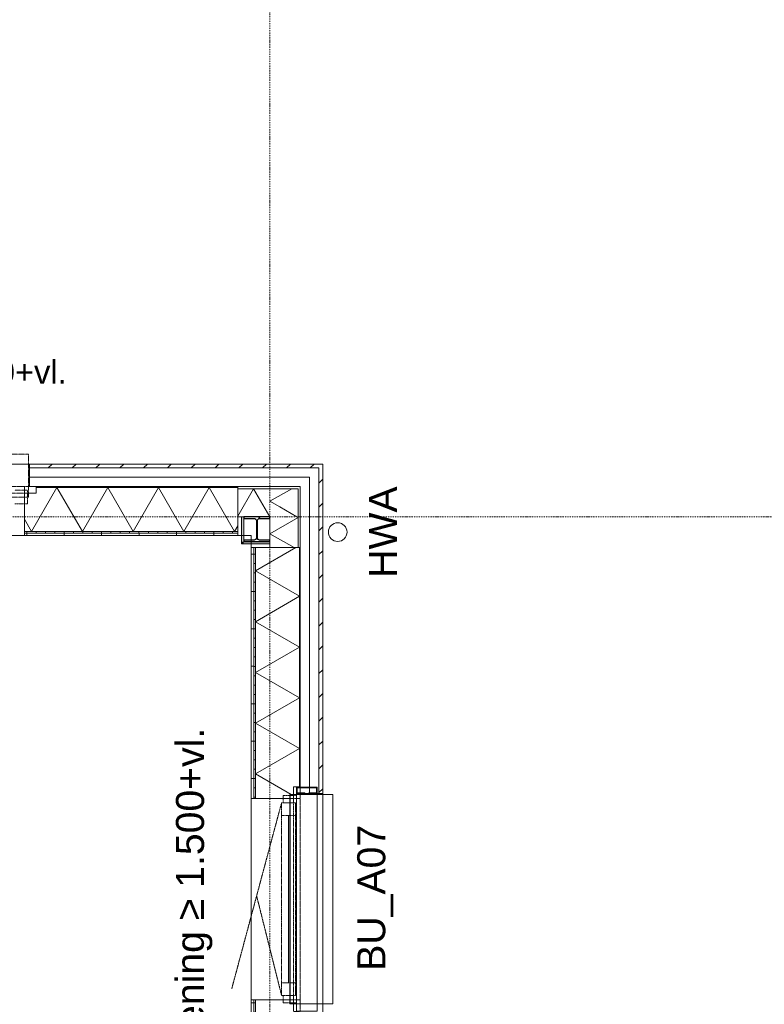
# Model space of a CAD drawing. Extents: x 0 to 92550, y 0 to 59400.
# Tile 89 of 94: x 41901 to 45881, y 45292 to 50558. Entities that reach past the tile are written whole.
import ezdxf
from ezdxf.xclip import XClip

# ---------------------------------------------------------------- set-up
doc = ezdxf.new("R2010")
doc.units = 0
doc.header["$MEASUREMENT"] = 0
doc.header["$XCLIPFRAME"] = 0
for name, pattern in [('Streep-punt fijn', [1251.000023, 626.000023, -312.5, 0, -312.5]), ('Streeplijn fijn', [234.119993, 155.999994, -78.119999]), ('Streeplijn ultrafijn', [117.37, 78.119999, -39.250001])]:
    doc.linetypes.add(name, pattern=pattern)
for name, color, linetype in [('ZZ 21 Buitenwand spouwblad hsb', 7, 'Continuous'), ('ZZ 21 Buitenwand spouwisolatie', 7, 'Continuous'), ('ZZ 28 HDC staalconstructies', 7, 'Continuous'), ('ZZ 31 Buitenwandopeningen algemeen', 7, 'Continuous'), ('ZZ 31 Waterslagen', 7, 'Continuous'), ('ZZ 31 Zonwering', 7, 'Continuous'), ('ZZ 34 Balustrades', 7, 'Continuous'), ('ZZ 41 Buitenwandafwerking gevelhout', 7, 'Continuous'), ('ZZ 42 Aftimmerwerk algemeen', 7, 'Continuous'), ('ZZ 43 Vloerafwerking algemeen', 7, 'Continuous'), ('ZZ 52 Hemelwaterafvoeren', 7, 'Continuous'), ('ZZ A Stramien', 7, 'Continuous'), ('ZZ B Bouwbesluitlijnen', 7, 'Continuous'), ('ZZ Info_tekst Algemeen', 7, 'Continuous'), ('ZZ Zone Gebruiksruimten', 7, 'Continuous')]:
    doc.layers.add(name, color=color, linetype=linetype)
doc.styles.add('GENERATED_STYLE_2', font='arial.ttf')
pattern_1 = [(180, (5738.87, 6500), (0, 200), [])]
pattern_2 = [(180, (5738.867, 6500), (0, 50), [])]
pattern_3 = [(45, (5738.87, 6500), (-63.63961, 63.63961), [])]

# ---------------------------------------------------------------- blocks, each defined once
blk = doc.blocks.new('*X173')
at = {"layer": 'ZZ 21 Buitenwand spouwblad hsb', "color": 7, "linetype": 'Continuous', "lineweight": 5, "ltscale": 0.01}
for p, q in [((42100.4, 48057), (41964.7, 47822)), ((42100.4, 48057), (42236.1, 47822)), ((42371.7, 48057), (42236.1, 47822)), ((42371.7, 48057), (42507.4, 47822)), ((42643.1, 48057), (42507.4, 47822)), ((42643.1, 48057), (42778.8, 47822)), ((42914.5, 48057), (42778.8, 47822)), ((42914.5, 48057), (43050.1, 47822)), ((41926.9, 47887.5), (41964.7, 47822)), ((43066.9, 47851), (43050.1, 47822))]:
    blk.add_line(p, q, dxfattribs=at)
blk = doc.blocks.new('*X179')
at = {"layer": 'ZZ 21 Buitenwand spouwisolatie', "color": 7, "linetype": 'Continuous', "lineweight": 5, "ltscale": 0.01}
for p in [(43355.6, 48050), (43291.2, 47952.4)]:
    blk.add_line(p, (43238.9, 47982.6), dxfattribs=at)
blk = doc.blocks.new('*X180')
at = {"layer": 'ZZ 21 Buitenwand spouwisolatie', "color": 7, "linetype": 'Continuous', "lineweight": 5, "ltscale": 0.01}
for p, q in [((43388.9, 47896), (43238.9, 47809.4)), ((43388.9, 47896), (43382, 47900)), ((43367.8, 47735), (43238.9, 47809.4))]:
    blk.add_line(p, q, dxfattribs=at)
blk = doc.blocks.new('*X181')
at = {"layer": 'ZZ 21 Buitenwand spouwisolatie', "color": 7, "linetype": 'Continuous', "lineweight": 5, "ltscale": 0.01}
blk.add_line((43382, 47900), (43291.2, 47952.4), dxfattribs=at)
blk = doc.blocks.new('*X182')
at = {"layer": 'ZZ 21 Buitenwand spouwisolatie', "color": 7, "linetype": 'Continuous', "lineweight": 5, "ltscale": 0.01}
for p, q in [((43151.2, 48050), (43066.9, 47904)), ((43151.2, 48050), (43237.8, 47900)), ((43238.9, 47901.9), (43237.8, 47900))]:
    blk.add_line(p, q, dxfattribs=at)
blk = doc.blocks.new('*X216')
at = {"layer": 'ZZ 21 Buitenwand spouwblad hsb', "color": 7, "linetype": 'Continuous', "lineweight": 5, "ltscale": 0.01}
for p, q in [((43377, 47735), (43160.9, 47610.2)), ((43395.9, 47474.5), (43160.9, 47610.2)), ((43395.9, 47474.5), (43160.9, 47338.9)), ((43395.9, 47203.2), (43160.9, 47338.9)), ((43395.9, 47203.2), (43160.9, 47067.5)), ((43395.9, 46931.8), (43160.9, 47067.5)), ((43395.9, 46931.8), (43160.9, 46796.2)), ((43395.9, 46660.5), (43160.9, 46796.2)), ((43395.9, 46660.5), (43160.9, 46524.8)), ((43364.9, 46407), (43160.9, 46524.8))]:
    blk.add_line(p, q, dxfattribs=at)
blk = doc.blocks.new('Drawing_1_1', base_point=(5738.9, 6500))
at = {"layer": 'ZZ 21 Buitenwand spouwblad hsb', "linetype": 'Continuous', "lineweight": 0, "true_color": 0x7f7f7f}
for points in [[(43066.9, 48061), (41989.9, 48061), (41989.9, 48057), (43066.9, 48057)], [(43395.9, 47735), (43395.9, 46456), (43399.9, 46456), (43399.9, 47735)]]:
    blk.add_hatch(color=8, dxfattribs=at).paths.add_polyline_path(points)
at = {"layer": 'ZZ 21 Buitenwand spouwblad hsb', "linetype": 'Continuous', "lineweight": 0, "true_color": 0x000000}
h = blk.add_hatch(dxfattribs=at)
h.set_pattern_fill('325_Hout_plaatmateriaal__BC', color=18, style=0, pattern_type=2)
h.set_pattern_definition([(270, (5738.867, 6500), (50, 0), [])])
h.paths.add_polyline_path([(41926.9, 47813), (43066.9, 47813), (43066.9, 47822), (41926.9, 47822)])
h = blk.add_hatch(dxfattribs=at)
h.set_pattern_fill('930_Lijnen_vert_200_0001', color=18, style=0, pattern_type=2)
h.set_pattern_definition([(270, (5738.87, 6500), (200, 0), [])])
h.paths.add_polyline_path([(43066.9, 47813), (41926.9, 47813), (41926.9, 47800), (43066.9, 47800)])
h = blk.add_hatch(dxfattribs=at)
h.set_pattern_fill('930_Lijnen_vert_200_0001', color=18, style=0, pattern_type=2)
h.set_pattern_definition(pattern_1)
h.paths.add_polyline_path([(43138.9, 47735), (43138.9, 46393), (43151.9, 46393), (43151.9, 47735)])
h = blk.add_hatch(dxfattribs=at)
h.set_pattern_fill('325_Hout_plaatmateriaal__BC', color=18, style=0, pattern_type=2)
h.set_pattern_definition(pattern_2)
h.paths.add_polyline_path([(43151.9, 46393), (43160.9, 46393), (43160.9, 47735), (43151.9, 47735)])
h = blk.add_hatch(dxfattribs=at)
h.set_pattern_fill('930_Lijnen_vert_200_0001', color=18, style=0, pattern_type=2)
h.set_pattern_definition(pattern_1)
h.paths.add_polyline_path([(43138.9, 43152), (43151.9, 43152), (43151.9, 45317), (43138.9, 45317)])
h = blk.add_hatch(dxfattribs=at)
h.set_pattern_fill('325_Hout_plaatmateriaal__BC', color=18, style=0, pattern_type=2)
h.set_pattern_definition(pattern_2)
h.paths.add_polyline_path([(43151.9, 45317), (43151.9, 43152), (43160.9, 43152), (43160.9, 45317)])
at = {"layer": 'ZZ 28 HDC staalconstructies', "linetype": 'Continuous', "lineweight": 0, "true_color": 0x000000}
h = blk.add_hatch(dxfattribs=at)
h.set_pattern_fill('515_Staal_0001', color=18, style=0, pattern_type=2)
h.set_pattern_definition([(315, (43098.87, 47767), (159.1, 159.1), []), (315, (43045.83, 47713.97), (159.1, 159.1), [])])
h.paths.add_polyline_path([(43098.9, 47775.5), (43098.9, 47767), (43238.9, 47767), (43238.9, 47775.5), (43183.6, 47775.5, -0.414214), (43171.6, 47787.5), (43171.6, 47879.5, -0.414214), (43183.6, 47891.5), (43238.9, 47891.5), (43238.9, 47900), (43098.9, 47900), (43098.9, 47891.5), (43154.1, 47891.5, -0.414214), (43166.1, 47879.5), (43166.1, 47787.5, -0.414214), (43154.1, 47775.5)])
at = {"layer": 'ZZ 31 Waterslagen', "linetype": 'Continuous', "lineweight": 0, "true_color": 0x000000}
h = blk.add_hatch(dxfattribs=at)
h.set_pattern_fill('505_Aluminium_0001', color=18, style=0, pattern_type=2)
h.set_pattern_definition([(135, (5738.87, 6500), (176.7767, 176.7767), []), (135, (5703.5, 6464.64), (176.7767, 176.7767), []), (135, (5668.16, 6429.3), (176.7767, 176.7767), [])])
h.paths.add_polyline_path([(43344.4, 46415), (43344.4, 45295), (43346.2, 45295), (43346.2, 46415)])
at = {"layer": 'ZZ 41 Buitenwandafwerking gevelhout', "linetype": 'Continuous', "lineweight": 0, "true_color": 0x000000}
h = blk.add_hatch(dxfattribs=at)
h.set_pattern_fill('310_Naaldhout__01__0001', color=18, style=0, pattern_type=2)
h.set_pattern_definition(pattern_3)
h.paths.add_polyline_path([(41953.9, 48161), (43499.9, 48161), (43499.9, 48182), (41953.9, 48182)])
h = blk.add_hatch(dxfattribs=at)
h.set_pattern_fill('310_Naaldhout__01__0001', color=18, style=0, pattern_type=2)
h.set_pattern_definition(pattern_3)
h.paths.add_polyline_path([(43499.9, 48161), (43520.9, 48182), (43499.9, 48182)])
h = blk.add_hatch(dxfattribs=at)
h.set_pattern_fill('310_Naaldhout__01__0001', color=18, style=0, pattern_type=2)
h.set_pattern_definition(pattern_3)
h.paths.add_polyline_path([(43499.9, 48161), (43520.9, 48161), (43520.9, 48182)])
h = blk.add_hatch(dxfattribs=at)
h.set_pattern_fill('310_Naaldhout__01__0001', color=18, style=0, pattern_type=2)
h.set_pattern_definition(pattern_3)
h.paths.add_polyline_path([(43499.9, 46420), (43520.9, 46420), (43520.9, 48161), (43499.9, 48161)])
at = {"layer": 'ZZ 42 Aftimmerwerk algemeen', "linetype": 'Continuous', "lineweight": 0, "true_color": 0x7f7f7f}
for points in [[(43098.9, 47767), (43098.9, 47900), (43086.9, 47900), (43086.9, 47767)], [(43098.9, 47767), (43086.9, 47755), (43098.9, 47755)], [(43086.9, 47767), (43086.9, 47755), (43098.9, 47767)], [(43098.9, 47755), (43238.9, 47755), (43238.9, 47767), (43098.9, 47767)]]:
    blk.add_hatch(color=8, dxfattribs=at).paths.add_polyline_path(points)
at = {"layer": 'ZZ 21 Buitenwand spouwblad hsb', "color": 255, "linetype": 'Streeplijn fijn', "lineweight": 0, "ltscale": 0.01}
blk.add_line((41989.9, 48061), (40787.9, 48061), dxfattribs=at)
at = {"layer": 'ZZ 21 Buitenwand spouwblad hsb', "color": 7, "linetype": 'Continuous', "lineweight": 9, "ltscale": 0.01}
for p, q in [((41926.9, 48061), (41926.9, 48057)), ((41926.9, 48057), (41926.9, 47822)), ((41926.9, 48026), (41926.9, 47822)), ((41989.9, 48026), (41926.9, 48026)), ((41989.9, 48061), (41989.9, 48026)), ((43066.9, 48057), (41989.9, 48057)), ((41926.9, 47822), (43066.9, 47822)), ((41926.9, 47822), (41926.9, 47813)), ((41926.9, 47822), (41926.9, 47813)), ((41926.9, 47813), (43066.9, 47813)), ((41926.9, 47813), (41926.9, 47800)), ((41926.9, 47813), (41926.9, 47800)), ((43151.9, 47735), (43151.9, 46393)), ((43160.9, 47735), (43160.9, 46393)), ((43395.9, 46456), (43395.9, 47735)), ((43364.9, 46393), (43364.9, 46456)), ((43399.9, 46456), (43364.9, 46456)), ((43151.9, 46393), (43138.9, 46393)), ((43160.9, 46393), (43151.9, 46393)), ((43364.9, 46393), (43160.9, 46393)), ((43151.9, 45317), (43138.9, 45317)), ((43151.9, 45317), (43151.9, 43152)), ((43160.9, 45317), (43151.9, 45317)), ((43160.9, 45317), (43160.9, 43152)), ((43364.9, 45317), (43160.9, 45317)), ((43364.9, 45254), (43364.9, 45317))]:
    blk.add_line(p, q, dxfattribs=at)
at = {"layer": 'ZZ 21 Buitenwand spouwblad hsb', "color": 7, "linetype": 'Streeplijn fijn', "lineweight": 5, "ltscale": 0.01}
for p, q in [((40850.9, 47800), (41926.9, 47800)), ((43138.9, 45317), (43138.9, 46393))]:
    blk.add_line(p, q, dxfattribs=at)
at = {"layer": 'ZZ 21 Buitenwand spouwblad hsb', "color": 7, "linetype": 'Streeplijn fijn', "lineweight": 9, "ltscale": 0.01}
for p, q in [((43399.9, 45254), (43399.9, 46456)), ((43151.9, 46393), (43138.9, 46393)), ((43160.9, 46393), (43151.9, 46393)), ((43395.9, 46393), (43160.9, 46393)), ((43399.9, 46393), (43395.9, 46393)), ((43151.9, 45317), (43138.9, 45317)), ((43160.9, 45317), (43151.9, 45317)), ((43395.9, 45317), (43160.9, 45317)), ((43399.9, 45317), (43395.9, 45317))]:
    blk.add_line(p, q, dxfattribs=at)
at = {"layer": 'ZZ 21 Buitenwand spouwblad hsb', "color": 7, "linetype": 'Streeplijn fijn', "lineweight": 9, "ltscale": 0.01, "flags": 128}
for points in [[(41989.9, 48061), (41989.9, 48026), (40787.9, 48026), (40787.9, 48061)], [(43399.9, 45254), (43364.9, 45254), (43364.9, 46456), (43399.9, 46456)]]:
    blk.add_lwpolyline(points, close=True, dxfattribs=at)
at = {"layer": 'ZZ 21 Buitenwand spouwblad hsb', "color": 7, "linetype": 'Continuous', "lineweight": 9, "ltscale": 0.01, "flags": 128}
for points in [[(43066.9, 48061), (41989.9, 48061)], [(43066.9, 48061), (43066.9, 48057)], [(43066.9, 48057), (43066.9, 47822)], [(43066.9, 47822), (43066.9, 47813)], [(41926.9, 47800), (43066.9, 47800)], [(43066.9, 47813), (43066.9, 47800)], [(43138.9, 47735), (43138.9, 46393)], [(43151.9, 47735), (43138.9, 47735)], [(43160.9, 47735), (43151.9, 47735)], [(43395.9, 47735), (43160.9, 47735)], [(43399.9, 47735), (43395.9, 47735)], [(43399.9, 46456), (43399.9, 47735)], [(43138.9, 45317), (43138.9, 43152)]]:
    blk.add_lwpolyline(points, dxfattribs=at)
at = {"layer": 'ZZ 21 Buitenwand spouwisolatie', "color": 7, "linetype": 'Continuous', "lineweight": 9, "ltscale": 0.01, "flags": 128}
for points in [[(43238.9, 48050), (43066.9, 48050)], [(43066.9, 48050), (43066.9, 47900)], [(43388.9, 48050), (43238.9, 48050)], [(43388.9, 47735), (43388.9, 48050)], [(43066.9, 47900), (43238.9, 47900)], [(43238.9, 47900), (43238.9, 47735)], [(43388.9, 47735), (43238.9, 47735)]]:
    blk.add_lwpolyline(points, dxfattribs=at)
at = {"layer": 'ZZ 28 HDC staalconstructies', "color": 7, "linetype": 'Continuous', "lineweight": 25, "ltscale": 0.01, "flags": 128}
blk.add_lwpolyline([(43098.9, 47775.5), (43098.9, 47767), (43238.9, 47767), (43238.9, 47775.5), (43183.6, 47775.5, -0.414214), (43171.6, 47787.5), (43171.6, 47879.5, -0.414214), (43183.6, 47891.5), (43238.9, 47891.5), (43238.9, 47900), (43098.9, 47900), (43098.9, 47891.5), (43154.1, 47891.5, -0.414214), (43166.1, 47879.5), (43166.1, 47787.5, -0.414214), (43154.1, 47775.5)], format="xyb", close=True, dxfattribs=at)
at = {"layer": 'ZZ 31 Buitenwandopeningen algemeen', "color": 7, "linetype": 'Streeplijn ultrafijn', "lineweight": 5, "ltscale": 0.01}
blk.add_line((43338.4, 45408), (43338.4, 46302), dxfattribs=at)
at = {"layer": 'ZZ 31 Waterslagen', "color": 7, "linetype": 'Streeplijn fijn', "lineweight": 5, "ltscale": 0.01}
for p, q in [((41948.9, 48235.5), (40828.9, 48235.5)), ((41948.9, 48235.5), (41948.9, 48005.5)), ((41948.9, 48005.5), (40828.9, 48005.5))]:
    blk.add_line(p, q, dxfattribs=at)
at = {"layer": 'ZZ 31 Waterslagen', "color": 7, "linetype": 'Continuous', "lineweight": 9, "ltscale": 0.01}
for p, q in [((43344.4, 46415), (43344.4, 45295)), ((43344.4, 46415), (43574.4, 46415)), ((43344.4, 46415), (43344.4, 45295)), ((43346.2, 46415), (43346.2, 45295)), ((43574.4, 46415), (43574.4, 45295)), ((43344.4, 45295), (43574.4, 45295))]:
    blk.add_line(p, q, dxfattribs=at)
at = {"layer": 'ZZ 31 Zonwering', "color": 7, "linetype": 'Continuous', "lineweight": 9, "ltscale": 0.01}
for p, q in [((43380.9, 46453.5), (43490.9, 46453.5)), ((43380.9, 46420), (43380.9, 46453.5)), ((43487.9, 46450.5), (43383.9, 46450.5)), ((43383.9, 46450.5), (43383.9, 46423)), ((43487.9, 46423), (43487.9, 46450.5)), ((43490.9, 46453.5), (43490.9, 46420)), ((43425.9, 46420), (43380.9, 46420)), ((43383.9, 46423), (43425.9, 46423)), ((43425.9, 46423), (43425.9, 46420)), ((43445.9, 46420), (43445.9, 46423)), ((43445.9, 46423), (43487.9, 46423)), ((43490.9, 46420), (43445.9, 46420))]:
    blk.add_line(p, q, dxfattribs=at)
at = {"layer": 'ZZ 31 Zonwering', "color": 7, "linetype": 'Streeplijn ultrafijn', "lineweight": 5, "ltscale": 0.01, "flags": 128}
blk.add_lwpolyline([(43380.9, 46453.5), (43490.9, 46453.5), (43490.9, 45256.5), (43380.9, 45256.5)], close=True, dxfattribs=at)
at = {"layer": 'ZZ 41 Buitenwandafwerking gevelhout', "color": 7, "linetype": 'Continuous', "lineweight": 9, "ltscale": 0.01}
for p, q in [((41953.9, 48182), (41953.9, 48161)), ((43449.9, 48161), (41953.9, 48161)), ((43499.9, 48161), (43449.9, 48161)), ((43499.9, 48161), (43449.9, 48161)), ((43499.9, 48111), (43499.9, 48161)), ((43499.9, 46420), (43499.9, 48111)), ((43520.9, 46420), (43499.9, 46420))]:
    blk.add_line(p, q, dxfattribs=at)
at = {"layer": 'ZZ 41 Buitenwandafwerking gevelhout', "color": 7, "linetype": 'Streeplijn fijn', "lineweight": 9, "ltscale": 0.01}
for p, q in [((41953.9, 48182), (41953.9, 48161)), ((41943.9, 48042), (41875.9, 48042)), ((41943.9, 47970), (41943.9, 48042)), ((41875.9, 47970), (41943.9, 47970)), ((43308.9, 46370), (43308.9, 46410)), ((43308.9, 46410), (43380.9, 46410)), ((43380.9, 46410), (43380.9, 46342)), ((43520.9, 46420), (43499.9, 46420)), ((43300.9, 46370), (43034.3, 45375.1)), ((43300.9, 46302), (43300.9, 46370)), ((43300.9, 46370), (43375.9, 46370)), ((43375.9, 46370), (43308.9, 46370)), ((43375.9, 46342), (43375.9, 46370)), ((43375.9, 46370), (43375.9, 46302)), ((43380.9, 46342), (43375.9, 46342)), ((43380.9, 46342), (43380.9, 45368)), ((43300.9, 45408), (43300.9, 46302)), ((43375.9, 46302), (43300.9, 46302)), ((43300.9, 45408), (43300.9, 46302)), ((43338.4, 45408), (43338.4, 46302)), ((43375.9, 46302), (43375.9, 45408)), ((43300.9, 45340), (43167.6, 45872.5)), ((43300.9, 45340), (43300.9, 45408)), ((43300.9, 45408), (43375.9, 45408)), ((43375.9, 45408), (43375.9, 45340)), ((43375.9, 45340), (43300.9, 45340)), ((43308.9, 45300), (43308.9, 45340)), ((43308.9, 45340), (43375.9, 45340)), ((43375.9, 45340), (43375.9, 45368)), ((43375.9, 45368), (43380.9, 45368)), ((43380.9, 45368), (43380.9, 45300)), ((43380.9, 45300), (43308.9, 45300))]:
    blk.add_line(p, q, dxfattribs=at)
at = {"layer": 'ZZ 41 Buitenwandafwerking gevelhout', "color": 7, "linetype": 'Continuous', "lineweight": 5, "ltscale": 0.01}
for p, q in [((41953.9, 48161), (41953.9, 48111)), ((43399.9, 48111), (41953.9, 48111)), ((41953.9, 48111), (41953.9, 48061)), ((43449.9, 48111), (43399.9, 48111)), ((43449.9, 48061), (43449.9, 48111)), ((43449.9, 46420), (43449.9, 48061)), ((43449.9, 46420), (43399.9, 46420)), ((43499.9, 46420), (43449.9, 46420))]:
    blk.add_line(p, q, dxfattribs=at)
at = {"layer": 'ZZ 41 Buitenwandafwerking gevelhout', "color": 7, "linetype": 'Streeplijn fijn', "lineweight": 5, "ltscale": 0.01}
for p, q in [((41953.9, 48161), (41953.9, 48111)), ((41953.9, 48111), (41953.9, 48061)), ((43449.9, 46420), (43399.9, 46420)), ((43499.9, 46420), (43449.9, 46420))]:
    blk.add_line(p, q, dxfattribs=at)
at = {"layer": 'ZZ 41 Buitenwandafwerking gevelhout', "color": 7, "linetype": 'Continuous', "lineweight": 9, "ltscale": 0.01, "flags": 128}
for points in [[(43499.9, 48182), (41953.9, 48182)], [(43520.9, 48182), (43499.9, 48182)], [(43520.9, 46420), (43520.9, 48182)]]:
    blk.add_lwpolyline(points, dxfattribs=at)
at = {"layer": 'ZZ 41 Buitenwandafwerking gevelhout', "color": 7, "linetype": 'Continuous', "lineweight": 5, "ltscale": 0.01, "flags": 128}
for points in [[(41953.9, 48061), (43399.9, 48061)], [(43399.9, 48061), (43399.9, 46420)]]:
    blk.add_lwpolyline(points, dxfattribs=at)
at = {"layer": 'ZZ 42 Aftimmerwerk algemeen', "color": 7, "linetype": 'Continuous', "lineweight": 9, "ltscale": 0.01, "flags": 128}
for points in [[(43086.9, 47900), (43086.9, 47755)], [(43086.9, 47900), (43098.9, 47900)], [(43098.9, 47767), (43098.9, 47900)], [(43238.9, 47767), (43098.9, 47767)], [(43238.9, 47755), (43238.9, 47767)], [(43086.9, 47755), (43098.9, 47755)], [(43098.9, 47755), (43238.9, 47755)]]:
    blk.add_lwpolyline(points, dxfattribs=at)
at = {"layer": 'ZZ 43 Vloerafwerking algemeen', "color": 7, "linetype": 'Continuous', "lineweight": 15, "ltscale": 0.01, "flags": 128}
blk.add_lwpolyline([(28325.9, 38450), (42238.9, 38450), (42238.9, 38645), (43138.9, 38645), (43138.9, 42968), (43093.9, 42968), (43093.9, 43132), (43138.9, 43132), (43138.9, 47755), (43086.9, 47755), (43086.9, 47800), (39990.9, 47800), (39990.9, 47736), (39806.9, 47736), (39806.9, 47800), (35830.9, 47800), (35830.9, 47736), (35646.9, 47736), (35646.9, 47800), (28330.9, 47800)], dxfattribs=at)
at = {"layer": 'ZZ 52 Hemelwaterafvoeren', "color": 7, "linetype": 'Continuous', "lineweight": 9, "ltscale": 0.01, "flags": 128}
blk.add_lwpolyline([(43650.9, 47818, 1), (43550.9, 47818, 1)], format="xyb", close=True, dxfattribs=at)
at = {"layer": 'ZZ A Stramien', "color": 7, "linetype": 'Streep-punt fijn', "lineweight": 9, "ltscale": 0.01}
for p, q in [((43238.9, 6500), (43238.9, 52900)), ((8788.9, 47900), (61238.9, 47900))]:
    blk.add_line(p, q, dxfattribs=at)
at = {"layer": 'ZZ B Bouwbesluitlijnen', "color": 255, "linetype": 'Continuous', "lineweight": 0, "ltscale": 0.01, "flags": 128}
blk.add_lwpolyline([(28371.4, 28002.5), (52706.4, 28002.5), (52706.4, 24697.5), (50606.4, 24697.5), (50606.4, 11218), (60020.9, 11218), (60020.9, 34182), (43520.9, 34182), (43520.9, 48182), (20738.9, 48182), (19796.4, 47413.7), (19796.4, 40012.5), (23638.9, 40012.5), (23638.9, 38400), (28371.4, 38400)], close=True, dxfattribs=at)
at = {"layer": 'ZZ Zone Gebruiksruimten', "color": 255, "linetype": 'Continuous', "lineweight": 0, "ltscale": 0.01, "flags": 128}
blk.add_lwpolyline([(38638.9, 47800), (38638.9, 40100), (43138.9, 40100), (43138.9, 47800)], close=True, dxfattribs=at)
at = {"layer": 'ZZ 34 Balustrades', "color": 7, "linetype": 'Continuous', "lineweight": 25, "ltscale": 0.01}
for name in ['*X173', '*X182', '*X179', '*X181', '*X180', '*X216']:
    blk.add_blockref(name, (0, 0), dxfattribs=at)
at = {"layer": 'ZZ 41 Buitenwandafwerking gevelhout', "color": 7, "linetype": 'Continuous', "lineweight": 5, "insert": (43705.2, 45471.9), "char_height": 150, "attachment_point": 1, "rotation": 90, "style": 'GENERATED_STYLE_2'}
blk.add_mtext('\\A1;{\\pql;\\fArial|b0|i0|c0|p0;\\W1.000000;BU_A07}', dxfattribs=at)
at = {"layer": 'ZZ Info_tekst Algemeen', "color": 7, "linetype": 'Continuous', "lineweight": 5, "insert": (41388.9, 48655), "char_height": 125, "attachment_point": 5, "style": 'GENERATED_STYLE_2'}
blk.add_mtext('\\A1;{\\pqc;\\fArial|b0|i0|c0|p0;\\W1.000000;opening ≤ 1.500+vl.}', dxfattribs=at)
at = {"layer": 'ZZ Info_tekst Algemeen', "color": 7, "linetype": 'Continuous', "lineweight": 5, "char_height": 150, "attachment_point": 5, "rotation": 90, "style": 'GENERATED_STYLE_2'}
for s, insert in [('\\A1;{\\pqc;\\fArial|b0|i0|c0|p0;\\W1.000000;HWA}', (43842.3, 47818)), ('\\A1;{\\pqc;\\fArial|b0|i0|c0|p0;\\W1.000000;opening ≥ 1.500+vl.}', (42834.1, 45855))]:
    blk.add_mtext(s, dxfattribs=dict(at, insert=insert))

msp = doc.modelspace()

# ---------------------------------------------------------------- block references
at = {"color": 7, "linetype": 'Continuous', "lineweight": 25, "ltscale": 0.01}
ref = msp.add_blockref('Drawing_1_1', (5738.9, 6500), dxfattribs=at)
XClip(ref).set_block_clipping_path([(1000, 1000), (74950, 58400)])

doc.saveas('drawing.dxf')
